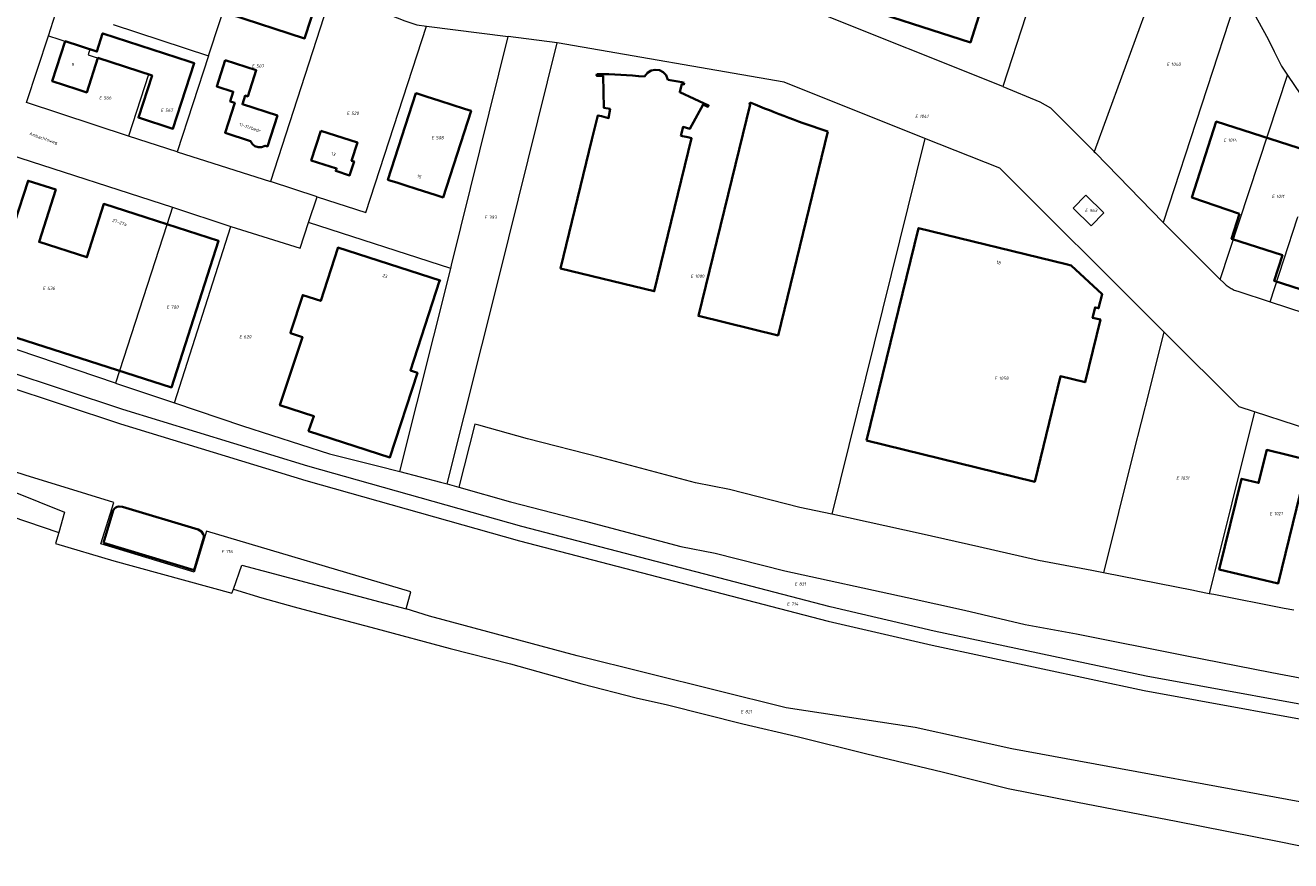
# Model space of a CAD drawing. Header units: metres. Extents: x 154139 to 157705, y 449770 to 453345.
# Tile 23 of 27: x 156794 to 157144, y 451616 to 451847. Entities that reach past the tile are written whole.
import ezdxf
from ezdxf.enums import TextEntityAlignment as Align
from ezdxf.lldxf.tags import DXFTag

# ---------------------------------------------------------------- set-up
doc = ezdxf.new("R2010")
doc.units = ezdxf.units.M
doc.layers.get('0').update_dxf_attribs({"linetype": 'CONTINUOUS'})
for name, color, linetype, lineweight in [('B-WE-KG-GRENS_PERCEEL-G', 150, 'KG-PERCEEL', 18), ('B-WE-KG-GRENS_PERCEEL-S', 150, 'CONTINUOUS', 25), ('B-WE-OG-BEBOUWING-G', 7, 'CONTINUOUS', 35), ('B-WE-OG-BEBOUWING_HUISNUMMER-T18', 10, 'CONTINUOUS', 18), ('B-WE-OG-BEBOUWING_STRAATNAAM-T18', 10, 'CONTINUOUS', 18)]:
    doc.layers.add(name, color=color, linetype=linetype, lineweight=lineweight)
doc.styles.add('NLCS-ISO', font='NLCS-ISO.ttf')
doc.styles.add('NLCS-ISO-M500-T18', font='NLCS-ISO.ttf', dxfattribs={"height": 0.9})
doc.styles.get("Standard").update_dxf_attribs({"font": 'NLCS-ISO.ttf'})
tags = doc.linetypes.add('KG-PERCEEL', pattern='A,5.5,-2,["P",Standard,S=1.8,R=0,X=-0.5,Y=-0.9],-2,5.5,-2,[5,NLCS.SHX,S=0.75,R=0,X=0,Y=0],-2', length=19).pattern_tags.tags
tags[6] = DXFTag(74, 10)

# ---------------------------------------------------------------- blocks, each defined once
blk = doc.blocks.new('SKG-PERCEELNUMMER-SO')
at = {"transparency": 33554687, "style": 'NLCS-ISO', "oblique": 10, "flags": 1}
for tag, p in [('GEMEENTECODE', (0, 2.55)), ('PERCEELGROOTTE', (0, -2.45))]:
    blk.add_attdef(tag, text='', height=1.8, dxfattribs=at).set_placement(p, align=Align.MIDDLE_CENTER)
at = {"transparency": 33554687, "style": 'NLCS-ISO', "oblique": 10}
blk.add_attdef('SECTIE', text='', height=1.8, dxfattribs=at).set_placement((-0.5, 0), align=Align.MIDDLE_RIGHT)
blk.add_attdef('PERCEELNUMMER', text='', height=1.8, dxfattribs=at).set_placement((0.5, 0), align=Align.MIDDLE_LEFT)

msp = doc.modelspace()

# ---------------------------------------------------------------- linework, layer by layer
at = {"layer": 'B-WE-KG-GRENS_PERCEEL-G', "transparency": 33554687, "flags": 128}
for points in [[(157089.407, 451908.368), (157063.984, 451830.207)], [(157115.652, 451884.486), (157089.28, 451812.23)], [(156844.718, 451838.671), (156850.984, 451857.775)], [(157129.49, 451857.558), (157108.339, 451792.637)], [(157129.49, 451857.558), (157137.327, 451843.273), (157138.966, 451839.921), (157140.078, 451837.647)], [(156878.665, 451856.243), (156878.62, 451856.102), (156861.794, 451803.959)], [(156878.665, 451856.243), (156884.551, 451853.944), (156898.903, 451848.396), (156902.22, 451847.276), (156904.867, 451846.933)], [(156800.498, 451844.25), (156803.141, 451852.308)], [(157063.984, 451830.207), (157011.448, 451851.201), (157010.783, 451851.453), (157010.111, 451851.681), (157009.431, 451851.886), (157008.744, 451852.066), (157008.051, 451852.222)], [(156818.354, 451847.318), (156844.718, 451838.671)], [(156874.74, 451799.772), (156888.144, 451795.408), (156904.867, 451846.933)], [(156904.867, 451846.933), (156927.48, 451844.004)], [(156822.654, 451816.551), (156794.447, 451825.804), (156800.498, 451844.25)], [(156800.498, 451844.25), (156811.925, 451840.511)], [(156911.57, 451779.999), (156911.805, 451780.935), (156927.48, 451844.004)], [(156940.984, 451842.282), (156927.48, 451844.004)], [(156811.925, 451840.511), (156811.43, 451838.984)], [(156910.622, 451720.477), (156924.924, 451777.664), (156940.984, 451842.282)], [(157042.536, 451815.894), (157003.676, 451831.423), (156940.984, 451842.282)], [(156811.43, 451838.984), (156828.165, 451833.562)], [(156844.718, 451838.671), (156836.023, 451812.166)], [(157140.078, 451837.647), (157140.947, 451835.87), (157142.616, 451833.37)], [(156828.165, 451833.562), (156822.654, 451816.551)], [(157124.056, 451776.968), (157142.616, 451833.37)], [(157142.616, 451833.37), (157146.273, 451827.892), (157153.33, 451820.857), (157154.046, 451820.324)], [(157063.984, 451830.207), (157074.268, 451825.966), (157077.221, 451824.333), (157089.019, 451812.501), (157089.28, 451812.23)], [(156836.023, 451812.166), (156822.654, 451816.551)], [(157042.536, 451815.894), (157016.769, 451712.096)], [(157105.635, 451765.326), (157063.191, 451807.64), (157042.536, 451815.894)], [(156776.702, 451784.185), (156783.892, 451794.043), (156789.735, 451811.435), (156834.745, 451796.899)], [(156836.023, 451812.166), (156861.794, 451803.959)], [(157089.28, 451812.23), (157089.597, 451811.9), (157108.339, 451792.637)], [(156874.74, 451799.772), (156861.794, 451803.959)], [(156872.324, 451792.678), (156874.74, 451799.772)], [(156834.745, 451796.899), (156833.161, 451792.06), (156819.037, 451748.337)], [(156834.745, 451796.899), (156850.823, 451791.596)], [(157137.835, 451770.753), (157145.416, 451793.934), (157145.55, 451794.345)], [(156835.288, 451742.851), (156850.823, 451791.596)], [(156850.823, 451791.596), (156869.965, 451785.589), (156872.324, 451792.678)], [(156911.57, 451779.999), (156872.324, 451792.678)], [(157108.339, 451792.637), (157121.228, 451779.788)], [(156897.542, 451723.9), (156911.57, 451779.999)], [(157121.228, 451779.788), (157124.056, 451776.968)], [(157124.056, 451776.968), (157124.957, 451776.07), (157125.195, 451775.84), (157125.441, 451775.619), (157125.694, 451775.405), (157125.954, 451775.201), (157126.221, 451775.005), (157126.494, 451774.818), (157126.773, 451774.641), (157127.058, 451774.473), (157127.349, 451774.314), (157127.644, 451774.166), (157127.945, 451774.027), (157128.25, 451773.899), (157128.559, 451773.781), (157128.872, 451773.673), (157137.835, 451770.753)], [(157137.835, 451770.753), (157157.261, 451764.424)], [(156819.037, 451748.337), (156770.32, 451764.75)], [(157108.494, 451762.476), (157104.356, 451745.86), (157100.123, 451729.244), (157091.848, 451695.915)], [(157108.494, 451762.476), (157105.635, 451765.326)], [(157129.277, 451741.757), (157108.494, 451762.476)], [(157380.755, 451628.25), (157337.91, 451632.363), (157279.417, 451639.885), (157163.173, 451656.545), (157103.643, 451667.42), (157045.107, 451679.874), (157016.374, 451686.516), (156931.211, 451708.753), (156872.133, 451725.351), (156821.006, 451741.053), (156788.824, 451751.721), (156769.241, 451757.984), (156767.861, 451754.28)], [(156767.861, 451754.28), (156788.232, 451747.765), (156820.414, 451737.097)], [(156819.037, 451748.337), (156835.288, 451742.851)], [(156835.288, 451742.851), (156854.084, 451736.508), (156878.083, 451728.755), (156891.373, 451725.494), (156897.542, 451723.9)], [(157133.531, 451740.371), (157129.277, 451741.757)], [(156734.445, 451741.036), (156804.899, 451712.727), (156803.338, 451707.113)], [(157133.531, 451740.371), (157120.994, 451690.173)], [(157156.171, 451732.996), (157133.531, 451740.371)], [(156722.513, 451735.017), (156764.094, 451720.462), (156803.338, 451707.113)], [(156820.414, 451737.097), (156871.54, 451721.395), (156930.618, 451704.797), (157015.781, 451682.56), (157044.514, 451675.918), (157103.051, 451663.464), (157162.58, 451652.589), (157278.824, 451635.929), (157337.317, 451628.407), (157380.162, 451624.294)], [(157016.769, 451712.096), (157008.01, 451714.017), (156988.592, 451718.919), (156979.187, 451720.789), (156952.942, 451727.747), (156932.762, 451732.939), (156919.305, 451736.731), (156918.213, 451737.004), (156913.853, 451719.567)], [(156811.12, 451717.63), (156794.1, 451722.88), (156778.87, 451727.74)], [(156897.542, 451723.9), (156908.718, 451721.014), (156910.622, 451720.477)], [(156899.298, 451686.017), (156900.571, 451690.731), (156844.141, 451707.454), (156840.741, 451696.079), (156814.993, 451703.929), (156818.523, 451715.356), (156811.12, 451717.63)], [(156910.622, 451720.477), (156913.853, 451719.567)], [(156913.853, 451719.567), (156928.078, 451715.558), (156948.393, 451710.331), (156975.121, 451703.245), (156984.631, 451701.354), (157003.878, 451696.495), (157037.631, 451689.094), (157053.438, 451685.584), (157070.193, 451681.706), (157084.341, 451679.049), (157114.417, 451673.118), (157138.312, 451668.446), (157158.283, 451664.643)], [(157088.564, 451696.563), (157073.885, 451699.327), (157057.418, 451703.139), (157041.51, 451706.671), (157016.769, 451712.096)], [(156803.338, 451707.113), (156802.475, 451704.012), (156818.548, 451699.251), (156851.116, 451690.285), (156851.583, 451691.43)], [(156851.583, 451691.43), (156853.883, 451698.007), (156899.298, 451686.017)], [(157091.848, 451695.915), (157088.564, 451696.563)], [(157116.681, 451691.018), (157091.848, 451695.915)], [(156851.583, 451691.43), (156859.418, 451689.032), (156868.327, 451686.551), (156873.554, 451685.183), (156890.897, 451680.584), (156911.447, 451674.996), (156928.079, 451670.762), (156947.796, 451665.303), (156962.765, 451661.445), (156971.44, 451659.443), (156992.232, 451654.21), (157007.205, 451650.709), (157026.453, 451645.97), (157047.247, 451640.975), (157065.543, 451636.366), (157084.682, 451632.581), (157111.907, 451627.396)], [(157120.994, 451690.173), (157117.885, 451690.781), (157116.681, 451691.018)], [(157144.407, 451685.609), (157141.723, 451686.12), (157122.264, 451689.925), (157120.994, 451690.173)], [(157376.919, 451602.647), (157296.832, 451610.588), (157264.295, 451614.822), (157252.686, 451614.516), (157178.388, 451625.821), (157161.129, 451629.079), (157157.496, 451630.605), (157066.51, 451647.329), (157039.866, 451653.199), (157004.164, 451658.641), (156946.502, 451673.012), (156905.687, 451683.936), (156899.298, 451686.017)], [(157111.907, 451627.396), (157140.318, 451621.722), (157160.17, 451617.691), (157171.228, 451615.782), (157188.717, 451613.683), (157197.363, 451612.424)]]:
    msp.add_lwpolyline(points, dxfattribs=at)
msp.add_lwpolyline([(157083.47, 451796.617), (157086.949, 451800.208), (157091.928, 451795.384), (157088.448, 451791.793)], close=True, dxfattribs=at)
at = {"layer": 'B-WE-OG-BEBOUWING-G', "transparency": 33554687, "flags": 128}
for points in [[(157024.919, 451868.356), (157024.415, 451866.788), (157020.181, 451853.62), (157055.101, 451842.388), (157058.552, 451853.116), (157076.143, 451907.803), (157041.215, 451919.035)], [(156854.023, 451861.594), (156850.353, 451850.264), (156871.235, 451843.5), (156874.905, 451854.831)], [(156815.519, 451844.849), (156815.464, 451844.867), (156813.913, 451839.86), (156805.165, 451842.723), (156801.574, 451831.673), (156808.351, 451829.477), (156811.066, 451828.597), (156814.147, 451838.104), (156829.127, 451833.251), (156825.37, 451821.667), (156834.866, 451818.582), (156840.75, 451836.657), (156839.344, 451837.115)], [(156849.333, 451837.476), (156847, 451830.256), (156851.556, 451828.789), (156850.691, 451826.099), (156851.938, 451825.687), (156849.283, 451817.44), (156856.267, 451815.174), (156856.838, 451814.32), (156857.533, 451813.73), (156858.421, 451813.461), (156859.361, 451813.491), (156860.315, 451813.857), (156860.961, 451813.664), (156863.713, 451822.209), (156854.086, 451825.324), (156854.834, 451827.703), (156855.555, 451827.488), (156857.876, 451834.709)], [(156897.018, 451803.602), (156900.023, 451802.633), (156901.241, 451802.241), (156902.08, 451801.971), (156907.597, 451800.192), (156909.489, 451799.582), (156917.193, 451823.475), (156915.426, 451824.044), (156908.543, 451826.262), (156904.839, 451827.456), (156902.355, 451828.256), (156901.953, 451828.386), (156894.252, 451804.494), (156894.814, 451804.313)], [(157129.415, 451795.085), (157127.179, 451788.206), (157141.247, 451783.633), (157138.977, 451776.541), (157153.54, 451771.851), (157162.74, 451800.413), (157148.367, 451805.018), (157150.48, 451811.712), (157122.974, 451820.534), (157116.26, 451799.601)], [(156875.718, 451818.027), (156873.084, 451809.818), (156880.059, 451807.593), (156879.842, 451806.898), (156883.675, 451805.666), (156884.879, 451809.5), (156884.215, 451809.726), (156885.824, 451814.775)], [(156833.197, 451792.171), (156827.454, 451794.017), (156815.782, 451797.793), (156811.15, 451783.064), (156797.912, 451787.298), (156802.543, 451801.774), (156794.888, 451804.223), (156791.162, 451792.613), (156789.158, 451793.245), (156787.807, 451789.083), (156785.305, 451781.375), (156779.578, 451783.21), (156774.208, 451766.466), (156814.448, 451753.56), (156834.458, 451747.127), (156847.464, 451787.584)], [(157026.406, 451732.436), (157067.267, 451722.432), (157072.835, 451721.069), (157079.914, 451750.221), (157086.747, 451748.554), (157090.977, 451765.856), (157088.818, 451766.384), (157089.514, 451769.233), (157090.48, 451768.997), (157091.468, 451772.857), (157082.899, 451780.835), (157081.55, 451781.165), (157040.78, 451791.146)], [(156880.396, 451785.813), (156880.34, 451785.64), (156880.436, 451785.595), (156875.692, 451771), (156870.702, 451772.611), (156867.439, 451762.555), (156867.307, 451762.151), (156870.631, 451761.036), (156864.519, 451742.524), (156864.416, 451742.213), (156873.815, 451739.172), (156872.441, 451735.372), (156872.329, 451735.062), (156894.792, 451727.798), (156902.398, 451751.202), (156900.446, 451751.836), (156908.468, 451776.523), (156908.574, 451776.489), (156908.63, 451776.661)], [(157146.161, 451717.877), (157146.636, 451717.76), (157148.9, 451726.961), (157136.917, 451729.893), (157134.665, 451720.743), (157129.944, 451721.909), (157123.808, 451696.862), (157140.065, 451693.027)], [(156815.699, 451704.195), (156840.701, 451696.668), (156843.397, 451705.668), (156843.395, 451706.287), (156843.256, 451706.643), (156842.803, 451707.332), (156841.869, 451707.863), (156820.977, 451714.145), (156819.965, 451714.283), (156819.464, 451714.166), (156819.144, 451713.995), (156818.753, 451713.678), (156818.356, 451713.18)]]:
    msp.add_lwpolyline(points, close=True, dxfattribs=at)
for points in [[(156951.881, 451833.646), (156951.855, 451833.181), (156953.66, 451833.173), (156953.849, 451824.378), (156955.599, 451824.081), (156955.164, 451821.516), (156953.259, 451822), (156952.227, 451822.265), (156950.564, 451815.554), (156941.898, 451779.968), (156967.765, 451773.669), (156978.092, 451815.933), (156977.056, 451816.221), (156975.146, 451816.635)], [(156971.525, 451832.096), (156971.035, 451833.312), (156970.251, 451834.186), (156969.197, 451834.721), (156968.03, 451834.87), (156966.883, 451834.611), (156965.891, 451833.977), (156965.114, 451832.959)], [(156975.146, 451816.635), (156975.753, 451819.051), (156977.628, 451818.58), (156981.265, 451825.243), (156982.6, 451824.632), (156982.804, 451825.003), (156974.842, 451828.644), (156975.401, 451830.932), (156975.97, 451830.819), (156975.995, 451831.285)], [(156994.285, 451825.848), (156994.075, 451825.365), (156994.241, 451825.294), (156979.96, 451766.864), (157001.952, 451761.49), (157015.703, 451817.796)]]:
    msp.add_lwpolyline(points, dxfattribs=at)
at = {"layer": 'B-WE-OG-BEBOUWING-G', "transparency": 33554687}
for points in [[(156965.114, 451832.959, 0.0275828), (156951.881, 451833.646)], [(156975.995, 451831.285, 0.0096275), (156971.525, 451832.096)], [(157015.703, 451817.796, -0.0214629), (156994.285, 451825.848)]]:
    msp.add_lwpolyline(points, format="xyb", dxfattribs=at)

# ---------------------------------------------------------------- block references
at = {"layer": 'B-WE-KG-GRENS_PERCEEL-S', "transparency": 33554687, "xscale": 0.5, "yscale": 0.5, "zscale": 0.5}
for p, values in [((156857.653, 451835.861), {'PERCEELNUMMER': '507', 'SECTIE': 'E'}), ((157110.269, 451836.37), {'PERCEELNUMMER': '1040', 'SECTIE': 'E'}), ((156815.467, 451827.115), {'PERCEELNUMMER': '566', 'SECTIE': 'E'}), ((156832.49, 451823.645), {'PERCEELNUMMER': '567', 'SECTIE': 'E'}), ((156883.881, 451822.833), {'PERCEELNUMMER': '520', 'SECTIE': 'E'}), ((157040.811, 451822.003), {'PERCEELNUMMER': '1041', 'SECTIE': 'E'}), ((156907.223, 451816.076), {'PERCEELNUMMER': '508', 'SECTIE': 'E'}), ((157125.966, 451815.404), {'PERCEELNUMMER': '1014', 'SECTIE': 'E'}), ((157139.301, 451799.881), {'PERCEELNUMMER': '1011', 'SECTIE': 'E'}), ((156921.882, 451794.139), {'PERCEELNUMMER': '393', 'SECTIE': 'E'}), ((157087.699, 451796), {'PERCEELNUMMER': '963', 'SECTIE': 'E'}), ((156978.794, 451777.849), {'PERCEELNUMMER': '1000', 'SECTIE': 'E'}), ((156799.928, 451774.514), {'PERCEELNUMMER': '436', 'SECTIE': 'E'}), ((156834.085, 451769.337), {'PERCEELNUMMER': '700', 'SECTIE': 'E'}), ((156854.167, 451761.132), {'PERCEELNUMMER': '620', 'SECTIE': 'E'}), ((157062.709, 451749.681), {'PERCEELNUMMER': '1058', 'SECTIE': 'E'}), ((157112.891, 451722.119), {'PERCEELNUMMER': '1031', 'SECTIE': 'E'}), ((157138.661, 451712.301), {'PERCEELNUMMER': '1021', 'SECTIE': 'E'}), ((156849.229, 451701.814), {'PERCEELNUMMER': '716', 'SECTIE': 'E'}), ((157007.493, 451692.863), {'PERCEELNUMMER': '831', 'SECTIE': 'E'}), ((157005.374, 451687.328), {'PERCEELNUMMER': '714', 'SECTIE': 'E'}), ((156992.604, 451657.597), {'PERCEELNUMMER': '821', 'SECTIE': 'E'})]:
    msp.add_blockref('SKG-PERCEELNUMMER-SO', p, dxfattribs=at).add_auto_attribs(values)

# ---------------------------------------------------------------- texts
at = {"layer": 'B-WE-OG-BEBOUWING_HUISNUMMER-T18', "transparency": 33554687, "style": 'NLCS-ISO-M500-T18'}
for s, rotation, p in [('9', 342, (156807.278, 451836.281)), ('11-11/bedr', 342, (156856.193, 451818.878)), ('13', 342.3, (156879.215, 451811.536)), ('15', 342.2, (156902.945, 451805.37)), ('27-27a', 342.1, (156820.148, 451792.702)), ('18', 346.2, (157062.883, 451781.617)), ('23', 342, (156893.428, 451777.909))]:
    msp.add_text(s, height=0.9, rotation=rotation, dxfattribs=at).set_placement(p, align=Align.MIDDLE)
at = {"layer": 'B-WE-OG-BEBOUWING_STRAATNAAM-T18', "transparency": 33554687, "style": 'NLCS-ISO-M500-T18'}
msp.add_text('Ambachtsweg', height=0.9, rotation=341, dxfattribs=at).set_placement((156799.081, 451815.824), align=Align.MIDDLE)

doc.saveas('drawing.dxf')
